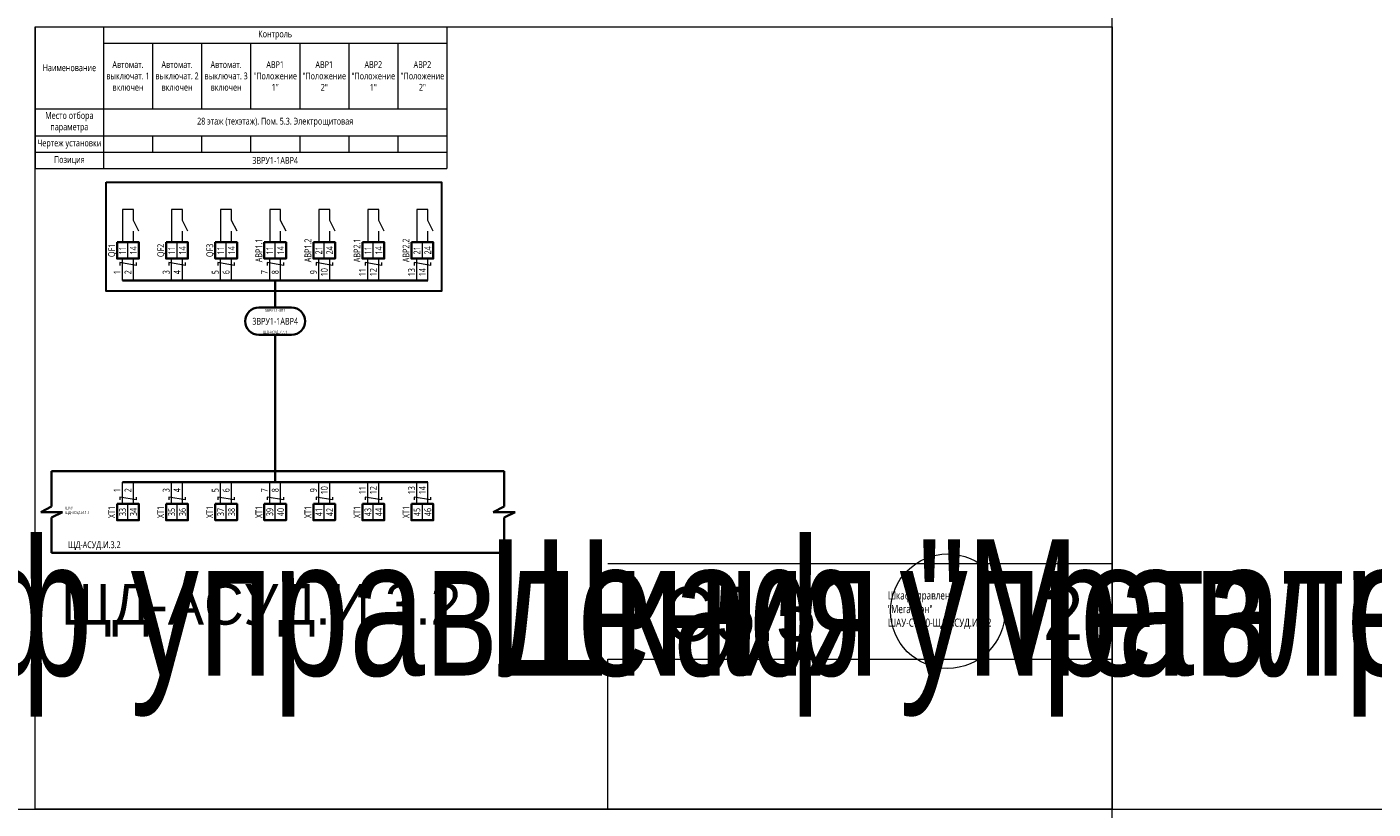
# Model space of a CAD drawing. Header units: millimetres. Extents: x -1173 to 6733, y -4591 to 345.
# Tile 28 of 93: x -79 to 415, y -3135 to -2848. Entities that reach past the tile are written whole.
import ezdxf
from ezdxf.enums import TextEntityAlignment as Align

# ---------------------------------------------------------------- set-up
doc = ezdxf.new("R2018")
doc.units = ezdxf.units.MM
doc.set_wipeout_variables(frame=1)
doc.layers.get('0').update_dxf_attribs({"lineweight": 15})
for name, color, linetype, lineweight in [('AK_Drawing', 7, 'Continuous', 35), ('AK_Drawing_Thin', 7, 'Continuous', 15), ('AK_Equipment', 7, 'Continuous', 35), ('AK_Multy_Wire', 7, 'Continuous', 35), ('AK_Table', 7, 'Continuous', 35), ('AK_Wire', 7, 'Continuous', 15), ('AK_Wire_Number', 7, 'Continuous', 15)]:
    doc.layers.add(name, color=color, linetype=linetype, lineweight=lineweight)
doc.layers.add('UNPLOTTED', color=2, linetype='Continuous', lineweight=15, plot=False)
doc.styles.add('PT Sans Narrow', font='PTN57F.ttf')
doc.styles.get("Standard").update_dxf_attribs({"font": 'arial.ttf'})
doc.styles.add('Trebuchet MS', font='trebuc.ttf', dxfattribs={"width": 0.75})

# ---------------------------------------------------------------- blocks, each defined once
blk = doc.blocks.new('*U70')
at = {"style": 'Trebuchet MS', "width": 0.75}
for tag, flags, p in [('NAME', 9, (-1, 0)), ('ASSYCODE', 9, (-1, -6)), ('TYPE', 9, (-1, -3)), ('MFG', 9, (-1, -9)), ('MESUREMENT_UNITS', 9, (-1, -13.44)), ('WEIGHT', 9, (-1, -18)), ('COUNT', 9, (-1, -16.98)), ('SORTING_SECTION', 9, (-1, -22.98)), ('XREF', 1, (-1, -24))]:
    blk.add_attdef(tag, text='', height=2, dxfattribs=dict(at, flags=flags)).set_placement(p, align=Align.RIGHT)
at = {"lineweight": 30, "width": 0.75, "flags": 104}
blk.add_attdef('CATDESC', text='', height=2.5, dxfattribs=at).set_placement((370, -25), align=Align.MIDDLE_RIGHT)
at = {"style": 'Trebuchet MS', "width": 0.75}
blk.add_attdef('TAG1', text='', height=2.5, dxfattribs=at).set_placement((2, -27), align=Align.MIDDLE_LEFT)
at = {"layer": 'UNPLOTTED', "style": 'Trebuchet MS', "width": 0.75, "flags": 8}
for tag, p in [('DESC1', (1, -3)), ('DESC2', (1, -5)), ('DESC3', (1, -7)), ('FAMILY', (1, -13.73)), ('SYSTEM_NAME', (1, -17.99)), ('POSITION_N', (1, -15.99))]:
    blk.add_attdef(tag, p, '', height=1, dxfattribs=at)
blk = doc.blocks.new('*U1')
at = {"layer": 'UNPLOTTED'}
blk.add_line((0, 90), (-185, 90), dxfattribs=at)
for points in [[(0, 0), (-395, 0), (-395, 287), (0, 287)], [(-185, 55), (0, 55), (0, 0), (-185, 0)]]:
    blk.add_lwpolyline(points, close=True, dxfattribs=at)
blk = doc.blocks.new('*U571')
for p, q in [((-4, -13), (-4, 0)), ((-4, 0), (0, 0)), ((158, 0), (0, 0)), ((162, 0), (158, 0)), ((162, -13), (162, 0)), ((-8, -15), (-4, -13)), ((158, -15), (162, -13)), ((0, -15), (-8, -15)), ((-4, -17), (0, -15)), ((-4, -30), (-4, -17)), ((166, -15), (158, -15)), ((162, -17), (166, -15)), ((162, -30), (162, -17)), ((-4, -30), (0, -30)), ((0, -30), (158, -30)), ((162, -30), (158, -30))]:
    blk.add_line(p, q)
at = {"lineweight": 30, "width": 0.75, "flags": 104}
blk.add_attdef('CATDESC', text='', height=2.5, dxfattribs=at).set_placement((156, -25), align=Align.MIDDLE_RIGHT)
at = {"style": 'Trebuchet MS', "width": 0.75}
blk.add_attdef('TAG1', text='', height=2.5, dxfattribs=at).set_placement((2, -27), align=Align.MIDDLE_LEFT)
at = {"layer": 'UNPLOTTED', "style": 'Trebuchet MS', "width": 0.75, "flags": 8}
for tag, p in [('DESC1', (1, -3)), ('DESC2', (1, -5)), ('DESC3', (1, -7)), ('FAMILY', (1, -13.73)), ('SYSTEM_NAME', (1, -17.99)), ('POSITION_N', (1, -15.99))]:
    blk.add_attdef(tag, p, '', height=1, dxfattribs=at)
blk = doc.blocks.new('*T570')
at = {"layer": 'AK_Table', "color": 0, "linetype": 'ByBlock', "lineweight": -2, "transparency": 16777216}
for p, q in [((0, 0), (151, 0)), ((0, 0), (0, -52)), ((25, 0), (25, -52)), ((151, 0), (151, -52)), ((25, -6), (151, -6)), ((43, -6), (43, -30)), ((61, -6), (61, -30)), ((79, -6), (79, -30)), ((97, -6), (97, -30)), ((115, -6), (115, -30)), ((133, -6), (133, -30)), ((0, -30), (151, -30)), ((0, -40), (151, -40)), ((43, -40), (43, -46)), ((61, -40), (61, -46)), ((79, -40), (79, -46)), ((97, -40), (97, -46)), ((115, -40), (115, -46)), ((133, -40), (133, -46)), ((0, -46), (151, -46)), ((0, -52), (151, -52))]:
    blk.add_line(p, q, dxfattribs=at)
at = {"layer": 'AK_Table', "color": 0, "transparency": 16777216, "char_height": 2.5, "attachment_point": 5, "style": 'Trebuchet MS'}
for s, insert, width in [('Контроль ', (88, -3), 125), ('Наименование', (12.5, -15), 24), ('Автомат. выключат. 1 включен', (34, -18), 17), ('Автомат. выключат. 2 включен', (52, -18), 17), ('Автомат. выключат. 3 включен', (70, -18), 17), ('АВР1 "Положение 1"', (88, -18), 17), ('АВР1 "Положение 2"', (106, -18), 17), ('АВР2 "Положение 1"', (124, -18), 17), ('АВР2 "Положение 2"', (142, -18), 17), ('Место отбора параметра', (12.5, -35), 23), ('28 этаж (техэтаж). Пом. 5.3. Электрощитовая', (88, -35), 125), ('Чертеж установки', (12.5, -43), 23), ('Позиция', (12.5, -49), 23), ('3ВРУ1-1АВР4', (88, -49), 125)]:
    blk.add_mtext(s, dxfattribs=dict(at, insert=insert, width=width))
blk = doc.blocks.new('*U217')
blk.add_wipeout([(0, 0), (0, -6), (8, -6), (8, 0)])
blk.add_lwpolyline([(0, 0), (8, 0), (8, -6), (0, -6)], close=True)
at = {"lineweight": -2}
blk.add_lwpolyline([(4, 0), (8, 0), (8, -6), (4, -6)], close=True, dxfattribs=at)
at = {"style": 'Trebuchet MS', "width": 0.75, "flags": 12}
for tag, p in [('TERM01', (2, -3)), ('TERM02', (6, -3))]:
    blk.add_attdef(tag, text='', height=2.5, rotation=90, dxfattribs=at).set_placement(p, align=Align.MIDDLE_CENTER)
at = {"style": 'Trebuchet MS', "width": 0.75}
blk.add_attdef('TAG1', text='', height=2.5, rotation=90, dxfattribs=at).set_placement((-2, -3), align=Align.MIDDLE_CENTER)
at = {"style": 'Trebuchet MS', "width": 0.75, "flags": 12}
for tag, p in [('NOTE01', (2, -7)), ('NOTE02', (6, -7))]:
    blk.add_attdef(tag, text='', height=2.5, rotation=90, dxfattribs=at).set_placement(p, align=Align.MIDDLE_RIGHT)
blk = doc.blocks.new('*U304')
blk.add_lwpolyline([(-6, 5), (6, 5, -0.414214), (11, 0), (11, 0, -0.414214), (6, -5), (-6, -5, -0.414214), (-11, 0), (-11, 0, -0.414214)], format="xyb", close=True)
at = {"style": 'Trebuchet MS', "width": 0.75}
blk.add_attdef('CA_CIRCUIT_NUMBER', text='', height=2.5, dxfattribs=at).set_placement((0, 0), align=Align.MIDDLE_CENTER)
at = {"lineweight": 30, "width": 0.75, "flags": 1}
blk.add_attdef('CA_CABLE_TYPE', text='', height=2.5, rotation=90, dxfattribs=at).set_placement((0, -25), align=Align.BOTTOM_CENTER)
at = {"style": 'Trebuchet MS', "width": 0.75}
blk.add_attdef('LENGTH', text='', height=2.5, rotation=90, dxfattribs=at).set_placement((2, -24.82), align=Align.MIDDLE_CENTER)
at = {"layer": 'UNPLOTTED', "style": 'Trebuchet MS', "width": 0.75}
for tag, p in [('LOAD_NAME', (0, 4)), ('PANEL_NAME', (0, -4))]:
    blk.add_attdef(tag, text='', height=1, dxfattribs=at).set_placement(p, align=Align.MIDDLE_CENTER)
blk = doc.blocks.new('*U565')
at = {"layer": 'AK_Wire'}
for points in [[(3, 2.5), (3, 1.5), (-3, 2.5), (-3, 1.5)], [(-2, -4), (-2, 4)], [(2, -4), (2, 4)]]:
    blk.add_lwpolyline(points, dxfattribs=at)
blk = doc.blocks.new('*U564')
at = {"layer": 'AK_Drawing', "color": 0, "linetype": 'ByBlock', "lineweight": -2, "transparency": 16777216}
for p in [(0, 0), (18, 0), (36, 0), (54, 0), (72, 0), (90, 0), (108, 0)]:
    blk.add_blockref('*U565', p, dxfattribs=at)
blk = doc.blocks.new('Z')
at = {"layer": 'AK_Wire'}
blk.add_lwpolyline([(3, 0.5), (3, -0.5), (-3, 0.5), (-3, -0.5)], dxfattribs=at)
blk = doc.blocks.new('*U566')
at = {"layer": 'AK_Wire'}
for points in [[(-2, -4), (-2, 4)], [(2, -4), (2, 4)]]:
    blk.add_lwpolyline(points, dxfattribs=at)
blk.add_blockref('Z', (0, -2), dxfattribs=at)
blk = doc.blocks.new('*U567')
at = {"layer": 'AK_Drawing', "color": 0, "linetype": 'ByBlock', "lineweight": -2, "transparency": 16777216}
for p in [(0, 0), (18, 0), (36, 0), (54, 0), (72, 0), (90, 0), (108, 0)]:
    blk.add_blockref('*U566', p, dxfattribs=at)
blk = doc.blocks.new('*U30')
blk.add_line((4, 0), (4, 4))
blk.add_lwpolyline([(6, 4), (4, 8), (4, 12), (0, 12), (0, 0)])
blk = doc.blocks.new('*U568')
at = {"layer": 'AK_Drawing_Thin'}
blk.add_blockref('*U30', (-4, -6.5), dxfattribs=at)
blk = doc.blocks.new('*U569')
at = {"layer": 'AK_Drawing', "color": 0, "linetype": 'ByBlock', "lineweight": -2, "transparency": 16777216}
for p in [(0, 0), (18, 0), (36, 0), (54, 0), (72, 0), (90, 0), (108, 0)]:
    blk.add_blockref('*U568', p, dxfattribs=at)

msp = doc.modelspace()

# ---------------------------------------------------------------- linework, layer by layer
at = {"layer": 'AK_Drawing', "lineweight": 30}
msp.add_lwpolyline([(-50, -2905), (73, -2905), (73, -2945), (-50, -2945)], close=True, dxfattribs=at)
at = {"layer": 'AK_Multy_Wire'}
for p, q in [((68, -2941), (-44, -2941)), ((68, -3015), (-44, -3015))]:
    msp.add_line(p, q, dxfattribs=at)
for points in [[(12, -2941), (12, -2951)], [(12, -2961), (12, -3015)]]:
    msp.add_lwpolyline(points, dxfattribs=at)
at = {"layer": 'UNPLOTTED', "color": 2, "true_color": 0xf1eb1f}
for p, direction in [((319, -2043), (0, 1)), ((-778, -3135), (1, 0))]:
    msp.add_xline(p, direction, dxfattribs=at)
at = {"layer": 'UNPLOTTED'}
msp.add_circle((258.71, -3062.39), 21, dxfattribs=at)

# ---------------------------------------------------------------- block references
msp.add_blockref('*T570', (-76, -2848))
at = {"layer": 'AK_Equipment'}
ref = msp.add_blockref('*U70', (-562, -3011), dxfattribs=at)
lines = msp.add_mtext('\\W0.7500;Шкаф управления "Мегатрон" ШАУ-С-220-ЩД-АСУД.И.3.2', dxfattribs={"layer": '0', "insert": (-192, -3036), "char_height": 50, "attachment_point": 1})
ref.add_attrib('CATDESC', '', (-192, -3036), dxfattribs={"flags": 104}).embed_mtext(lines)
ref = msp.add_blockref('*U571', (-66, -3011), dxfattribs=at)
ref.add_attrib('TAG1', 'ЩД-АСУД.И.3.2', dxfattribs={"layer": '0', "height": 2.5, "style": 'Trebuchet MS', "width": 0.75}).set_placement((-64, -3038), align=Align.MIDDLE_LEFT)
ref.add_attrib('FAMILY', 'ШАУ', (-65, -3025.01), dxfattribs={"layer": 'UNPLOTTED', "height": 1, "style": 'Trebuchet MS', "width": 0.75})
ref.add_attrib('POSITION_N', 'ЩД-АСУД.И.1.1', (-65, -3026.72), dxfattribs={"layer": 'UNPLOTTED', "height": 1, "style": 'Trebuchet MS', "width": 0.75})
lines = msp.add_mtext('\\W0.7500;Шкаф управления "Мегатрон" ШАУ-С-220-ЩД-АСУД.И.3.2', dxfattribs={"layer": '0', "insert": (90, -3036), "char_height": 50, "attachment_point": 1})
ref.add_attrib('CATDESC', '', (90, -3036), dxfattribs={"flags": 104}).embed_mtext(lines)
at = {"layer": 'AK_Multy_Wire', "ltscale": 10}
msp.add_blockref('*U304', (12, -2956), dxfattribs=at).add_auto_attribs({'CA_CIRCUIT_NUMBER': '3ВРУ1-1АВР4', 'PANEL_NAME': 'ЩД-АСУД.И.1.1', 'LOAD_NAME': '5ВРУ1.1-ВП1'})
at = {"layer": 'UNPLOTTED'}
msp.add_blockref('*U1', (319, -3135), dxfattribs=at)

# ---------------------------------------------------------------- texts
at = {"layer": 'AK_Wire_Number', "style": 'Trebuchet MS', "width": 0.75}
for s, p in [('1', (-44, -2938)), ('2', (-40, -2938)), ('3', (-26, -2938)), ('4', (-22, -2938)), ('5', (-8, -2938)), ('6', (-4, -2938)), ('7', (10, -2938)), ('8', (14, -2938)), ('9', (28, -2938)), ('10', (32, -2938)), ('11', (46, -2938)), ('12', (50, -2938)), ('13', (64, -2938)), ('10', (32, -3018)), ('11', (46, -3018)), ('12', (50, -3018)), ('13', (64, -3018)), ('14', (68, -3018)), ('1', (-44, -3018)), ('2', (-40, -3018)), ('3', (-26, -3018)), ('4', (-22, -3018)), ('5', (-8, -3018)), ('6', (-4, -3018)), ('7', (10, -3018)), ('8', (14, -3018)), ('9', (28, -3018))]:
    msp.add_text(s, height=2.5, rotation=90, dxfattribs=at).set_placement(p, align=Align.BOTTOM_CENTER)
at = {"layer": 'UNPLOTTED', "style": 'PT Sans Narrow'}
msp.add_text('ЩД-АСУД.И.3.2', height=15, dxfattribs=at).set_placement((-66.51, -3067.35))
msp.add_text('С5.5', height=20, dxfattribs=at).set_placement((210.49, -3073.35), align=Align.RIGHT)
msp.add_text('2', height=20, dxfattribs=at).set_placement((301, -3073), align=Align.CENTER)
at = {"layer": 'UNPLOTTED', "insert": (236.71, -3055.09), "char_height": 3, "width": 30.2925, "attachment_point": 1, "style": 'Trebuchet MS'}
msp.add_mtext('Шкаф управления "Мегатрон" ШАУ-С-220-ЩД-АСУД.И.3.2', dxfattribs=at)

# ---------------------------------------------------------------- next in the draw order: block references
at = {"layer": 'AK_Equipment', "lineweight": 15}
ref = msp.add_blockref('*U217', (-46, -2927), dxfattribs=at)
ref.add_attrib('TAG1', 'QF1', dxfattribs={"layer": '0', "height": 2.5, "rotation": 90, "style": 'Trebuchet MS', "width": 0.75}).set_placement((-48, -2930), align=Align.MIDDLE_CENTER)
ref.add_attrib('TERM01', '11', dxfattribs={"layer": '0', "height": 2.5, "rotation": 90, "style": 'Trebuchet MS', "width": 0.75}).set_placement((-44, -2930), align=Align.MIDDLE_CENTER)
ref.add_attrib('TERM02', '14', dxfattribs={"layer": '0', "height": 2.5, "rotation": 90, "style": 'Trebuchet MS', "width": 0.75}).set_placement((-40, -2930), align=Align.MIDDLE_CENTER)
ref = msp.add_blockref('*U217', (-28, -2927), dxfattribs=at)
ref.add_attrib('TAG1', 'QF2', dxfattribs={"layer": '0', "height": 2.5, "rotation": 90, "style": 'Trebuchet MS', "width": 0.75}).set_placement((-30, -2930), align=Align.MIDDLE_CENTER)
ref.add_attrib('TERM01', '11', dxfattribs={"layer": '0', "height": 2.5, "rotation": 90, "style": 'Trebuchet MS', "width": 0.75}).set_placement((-26, -2930), align=Align.MIDDLE_CENTER)
ref.add_attrib('TERM02', '14', dxfattribs={"layer": '0', "height": 2.5, "rotation": 90, "style": 'Trebuchet MS', "width": 0.75}).set_placement((-22, -2930), align=Align.MIDDLE_CENTER)
ref = msp.add_blockref('*U217', (-10, -2927), dxfattribs=at)
ref.add_attrib('TAG1', 'QF3', dxfattribs={"layer": '0', "height": 2.5, "rotation": 90, "style": 'Trebuchet MS', "width": 0.75}).set_placement((-12, -2930), align=Align.MIDDLE_CENTER)
ref.add_attrib('TERM01', '11', dxfattribs={"layer": '0', "height": 2.5, "rotation": 90, "style": 'Trebuchet MS', "width": 0.75}).set_placement((-8, -2930), align=Align.MIDDLE_CENTER)
ref.add_attrib('TERM02', '14', dxfattribs={"layer": '0', "height": 2.5, "rotation": 90, "style": 'Trebuchet MS', "width": 0.75}).set_placement((-4, -2930), align=Align.MIDDLE_CENTER)
ref = msp.add_blockref('*U217', (-46, -3023), dxfattribs=at)
ref.add_attrib('TAG1', 'XT1', dxfattribs={"layer": '0', "height": 2.5, "rotation": 90, "style": 'Trebuchet MS', "width": 0.75}).set_placement((-48, -3026), align=Align.MIDDLE_CENTER)
ref.add_attrib('TERM01', '33', dxfattribs={"layer": '0', "height": 2.5, "rotation": 90, "style": 'Trebuchet MS', "width": 0.75}).set_placement((-44, -3026), align=Align.MIDDLE_CENTER)
ref.add_attrib('TERM02', '34', dxfattribs={"layer": '0', "height": 2.5, "rotation": 90, "style": 'Trebuchet MS', "width": 0.75}).set_placement((-40, -3026), align=Align.MIDDLE_CENTER)
ref = msp.add_blockref('*U217', (-28, -3023), dxfattribs=at)
ref.add_attrib('TAG1', 'XT1', dxfattribs={"layer": '0', "height": 2.5, "rotation": 90, "style": 'Trebuchet MS', "width": 0.75}).set_placement((-30, -3026), align=Align.MIDDLE_CENTER)
ref.add_attrib('TERM01', '35', dxfattribs={"layer": '0', "height": 2.5, "rotation": 90, "style": 'Trebuchet MS', "width": 0.75}).set_placement((-26, -3026), align=Align.MIDDLE_CENTER)
ref.add_attrib('TERM02', '36', dxfattribs={"layer": '0', "height": 2.5, "rotation": 90, "style": 'Trebuchet MS', "width": 0.75}).set_placement((-22, -3026), align=Align.MIDDLE_CENTER)
ref = msp.add_blockref('*U217', (-10, -3023), dxfattribs=at)
ref.add_attrib('TAG1', 'XT1', dxfattribs={"layer": '0', "height": 2.5, "rotation": 90, "style": 'Trebuchet MS', "width": 0.75}).set_placement((-12, -3026), align=Align.MIDDLE_CENTER)
ref.add_attrib('TERM01', '37', dxfattribs={"layer": '0', "height": 2.5, "rotation": 90, "style": 'Trebuchet MS', "width": 0.75}).set_placement((-8, -3026), align=Align.MIDDLE_CENTER)
ref.add_attrib('TERM02', '38', dxfattribs={"layer": '0', "height": 2.5, "rotation": 90, "style": 'Trebuchet MS', "width": 0.75}).set_placement((-4, -3026), align=Align.MIDDLE_CENTER)

# ---------------------------------------------------------------- next in the draw order: block references
at = {"layer": 'AK_Drawing'}
for name, p in [('*U569', (-40, -2920.5)), ('*U564', (-42, -2937)), ('*U567', (-42, -3019))]:
    msp.add_blockref(name, p, dxfattribs=at)

# ---------------------------------------------------------------- next in the draw order: block references
at = {"layer": 'AK_Equipment', "lineweight": 15}
ref = msp.add_blockref('*U217', (8, -2927), dxfattribs=at)
ref.add_attrib('TAG1', 'АВР1.1', dxfattribs={"layer": '0', "height": 2.5, "rotation": 90, "style": 'Trebuchet MS', "width": 0.75}).set_placement((6, -2930), align=Align.MIDDLE_CENTER)
ref.add_attrib('TERM01', '11', dxfattribs={"layer": '0', "height": 2.5, "rotation": 90, "style": 'Trebuchet MS', "width": 0.75}).set_placement((10, -2930), align=Align.MIDDLE_CENTER)
ref.add_attrib('TERM02', '14', dxfattribs={"layer": '0', "height": 2.5, "rotation": 90, "style": 'Trebuchet MS', "width": 0.75}).set_placement((14, -2930), align=Align.MIDDLE_CENTER)
ref = msp.add_blockref('*U217', (26, -2927), dxfattribs=at)
ref.add_attrib('TAG1', 'АВР1.2', dxfattribs={"layer": '0', "height": 2.5, "rotation": 90, "style": 'Trebuchet MS', "width": 0.75}).set_placement((24, -2930), align=Align.MIDDLE_CENTER)
ref.add_attrib('TERM01', '21', dxfattribs={"layer": '0', "height": 2.5, "rotation": 90, "style": 'Trebuchet MS', "width": 0.75}).set_placement((28, -2930), align=Align.MIDDLE_CENTER)
ref.add_attrib('TERM02', '24', dxfattribs={"layer": '0', "height": 2.5, "rotation": 90, "style": 'Trebuchet MS', "width": 0.75}).set_placement((32, -2930), align=Align.MIDDLE_CENTER)
ref = msp.add_blockref('*U217', (44, -2927), dxfattribs=at)
ref.add_attrib('TAG1', 'АВР2.1', dxfattribs={"layer": '0', "height": 2.5, "rotation": 90, "style": 'Trebuchet MS', "width": 0.75}).set_placement((42, -2930), align=Align.MIDDLE_CENTER)
ref.add_attrib('TERM01', '11', dxfattribs={"layer": '0', "height": 2.5, "rotation": 90, "style": 'Trebuchet MS', "width": 0.75}).set_placement((46, -2930), align=Align.MIDDLE_CENTER)
ref.add_attrib('TERM02', '14', dxfattribs={"layer": '0', "height": 2.5, "rotation": 90, "style": 'Trebuchet MS', "width": 0.75}).set_placement((50, -2930), align=Align.MIDDLE_CENTER)
ref = msp.add_blockref('*U217', (62, -2927), dxfattribs=at)
ref.add_attrib('TAG1', 'АВР2.2', dxfattribs={"layer": '0', "height": 2.5, "rotation": 90, "style": 'Trebuchet MS', "width": 0.75}).set_placement((60, -2930), align=Align.MIDDLE_CENTER)
ref.add_attrib('TERM01', '21', dxfattribs={"layer": '0', "height": 2.5, "rotation": 90, "style": 'Trebuchet MS', "width": 0.75}).set_placement((64, -2930), align=Align.MIDDLE_CENTER)
ref.add_attrib('TERM02', '24', dxfattribs={"layer": '0', "height": 2.5, "rotation": 90, "style": 'Trebuchet MS', "width": 0.75}).set_placement((68, -2930), align=Align.MIDDLE_CENTER)
ref = msp.add_blockref('*U217', (8, -3023), dxfattribs=at)
ref.add_attrib('TAG1', 'XT1', dxfattribs={"layer": '0', "height": 2.5, "rotation": 90, "style": 'Trebuchet MS', "width": 0.75}).set_placement((6, -3026), align=Align.MIDDLE_CENTER)
ref.add_attrib('TERM01', '39', dxfattribs={"layer": '0', "height": 2.5, "rotation": 90, "style": 'Trebuchet MS', "width": 0.75}).set_placement((10, -3026), align=Align.MIDDLE_CENTER)
ref.add_attrib('TERM02', '40', dxfattribs={"layer": '0', "height": 2.5, "rotation": 90, "style": 'Trebuchet MS', "width": 0.75}).set_placement((14, -3026), align=Align.MIDDLE_CENTER)
ref = msp.add_blockref('*U217', (26, -3023), dxfattribs=at)
ref.add_attrib('TAG1', 'XT1', dxfattribs={"layer": '0', "height": 2.5, "rotation": 90, "style": 'Trebuchet MS', "width": 0.75}).set_placement((24, -3026), align=Align.MIDDLE_CENTER)
ref.add_attrib('TERM01', '41', dxfattribs={"layer": '0', "height": 2.5, "rotation": 90, "style": 'Trebuchet MS', "width": 0.75}).set_placement((28, -3026), align=Align.MIDDLE_CENTER)
ref.add_attrib('TERM02', '42', dxfattribs={"layer": '0', "height": 2.5, "rotation": 90, "style": 'Trebuchet MS', "width": 0.75}).set_placement((32, -3026), align=Align.MIDDLE_CENTER)
ref = msp.add_blockref('*U217', (44, -3023), dxfattribs=at)
ref.add_attrib('TAG1', 'XT1', dxfattribs={"layer": '0', "height": 2.5, "rotation": 90, "style": 'Trebuchet MS', "width": 0.75}).set_placement((42, -3026), align=Align.MIDDLE_CENTER)
ref.add_attrib('TERM01', '43', dxfattribs={"layer": '0', "height": 2.5, "rotation": 90, "style": 'Trebuchet MS', "width": 0.75}).set_placement((46, -3026), align=Align.MIDDLE_CENTER)
ref.add_attrib('TERM02', '44', dxfattribs={"layer": '0', "height": 2.5, "rotation": 90, "style": 'Trebuchet MS', "width": 0.75}).set_placement((50, -3026), align=Align.MIDDLE_CENTER)
ref = msp.add_blockref('*U217', (62, -3023), dxfattribs=at)
ref.add_attrib('TAG1', 'XT1', dxfattribs={"layer": '0', "height": 2.5, "rotation": 90, "style": 'Trebuchet MS', "width": 0.75}).set_placement((60, -3026), align=Align.MIDDLE_CENTER)
ref.add_attrib('TERM01', '45', dxfattribs={"layer": '0', "height": 2.5, "rotation": 90, "style": 'Trebuchet MS', "width": 0.75}).set_placement((64, -3026), align=Align.MIDDLE_CENTER)
ref.add_attrib('TERM02', '46', dxfattribs={"layer": '0', "height": 2.5, "rotation": 90, "style": 'Trebuchet MS', "width": 0.75}).set_placement((68, -3026), align=Align.MIDDLE_CENTER)

# ---------------------------------------------------------------- next in the draw order: texts
at = {"layer": 'AK_Wire_Number', "style": 'Trebuchet MS', "width": 0.75}
msp.add_text('14', height=2.5, rotation=90, dxfattribs=at).set_placement((68, -2938), align=Align.BOTTOM_CENTER)

doc.saveas('drawing.dxf')
